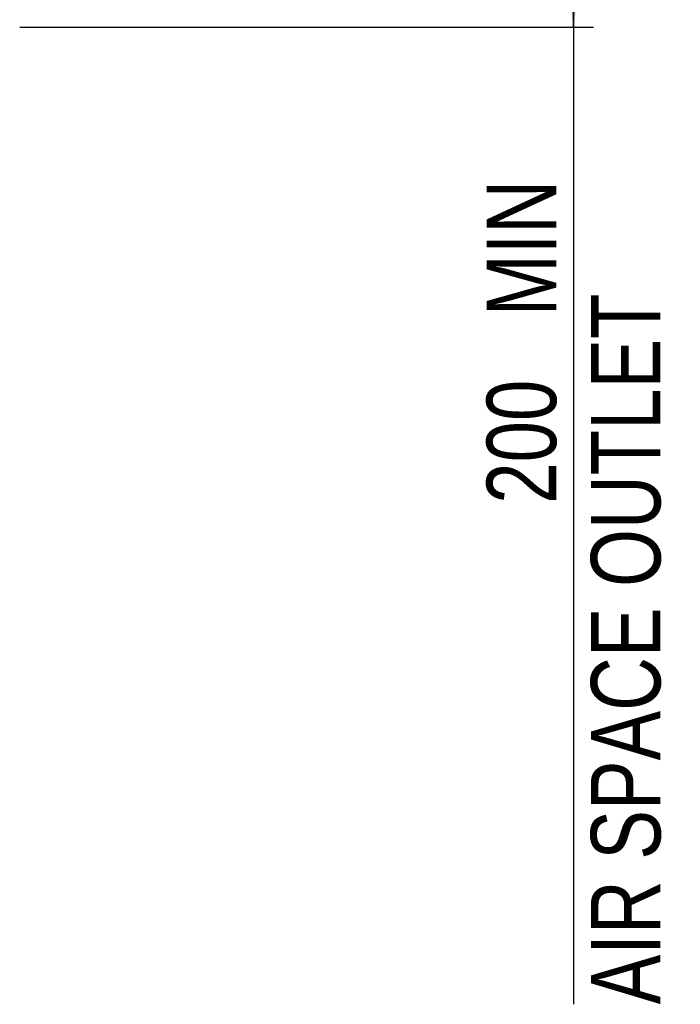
# Model space of a CAD drawing. Extents: x 0 to 594, y 0 to 420.
# Tile 24 of 105: x 133 to 166, y 235 to 285. Entities that reach past the tile are written whole.
import ezdxf

# ---------------------------------------------------------------- set-up
doc = ezdxf.new("R2010")
doc.units = 0
doc.header["$LTSCALE"] = 32.67
doc.layers.get('0').update_dxf_attribs({"linetype": 'CONTINUOUS'})
doc.styles.get("Standard").update_dxf_attribs({"font": 'txt', "width": 0.8})
doc.dimstyles.get("Standard").update_dxf_attribs({"dimtxt": 2.5, "dimasz": 2.5, "dimexe": 1.25, "dimexo": 0.625, "dimtad": 1, "dimcen": 2.5, "dimazin": 3, "dimtfac": 1, "dimtmove": 0, "dimatfit": 3})

# ---------------------------------------------------------------- blocks, each defined once
blk = doc.blocks.new('_FILLED')
at = {"color": 0, "linetype": 'BYBLOCK'}
blk.add_solid([(0, 0), (-1, 0.143), (-1, -0.143)], dxfattribs=at)
blk = doc.blocks.new('*D0')
at = {"color": 2, "linetype": 'CONTINUOUS'}
for p, q in [((143.044, 324.147), (161.532, 324.147)), ((160.532, 324.147), (160.532, 304.175)), ((160.532, 284.204), (160.532, 304.175)), ((160.532, 304.175), (160.532, 235.017)), ((132.652, 284.204), (161.532, 284.204))]:
    blk.add_line(p, q, dxfattribs=at)
at = {"color": 2, "linetype": 'CONTINUOUS', "xscale": 3.5, "yscale": 3.5, "zscale": 3.5}
for p, rotation in [((160.532, 324.147), 90), ((160.532, 284.204), 270)]:
    blk.add_blockref('_FILLED', p, dxfattribs=dict(at, rotation=rotation))
at = {"color": 5, "linetype": 'CONTINUOUS', "width": 0.8}
for s, p in [(' MIN', (159.657, 268.617)), ('AIR SPACE OUTLET', (164.907, 235.017)), ('200', (159.657, 260.217))]:
    blk.add_text(s, height=3.5, rotation=90, dxfattribs=at).set_placement(p)

msp = doc.modelspace()

# ---------------------------------------------------------------- dimensions: what is measured, and where the dimension line sits
at = {"color": 2, "linetype": 'CONTINUOUS'}
dim = msp.add_linear_dim(base=(160.532, 284.204), p1=(143.044, 324.147), p2=(132.652, 284.204), angle=270, dimstyle='Standard', dxfattribs=at)
dim.commit()
dim.dimension.update_dxf_attribs({"geometry": '*D0', "text_midpoint": (160.532, 257.417), "dimtype": 128})

doc.saveas('drawing.dxf')
